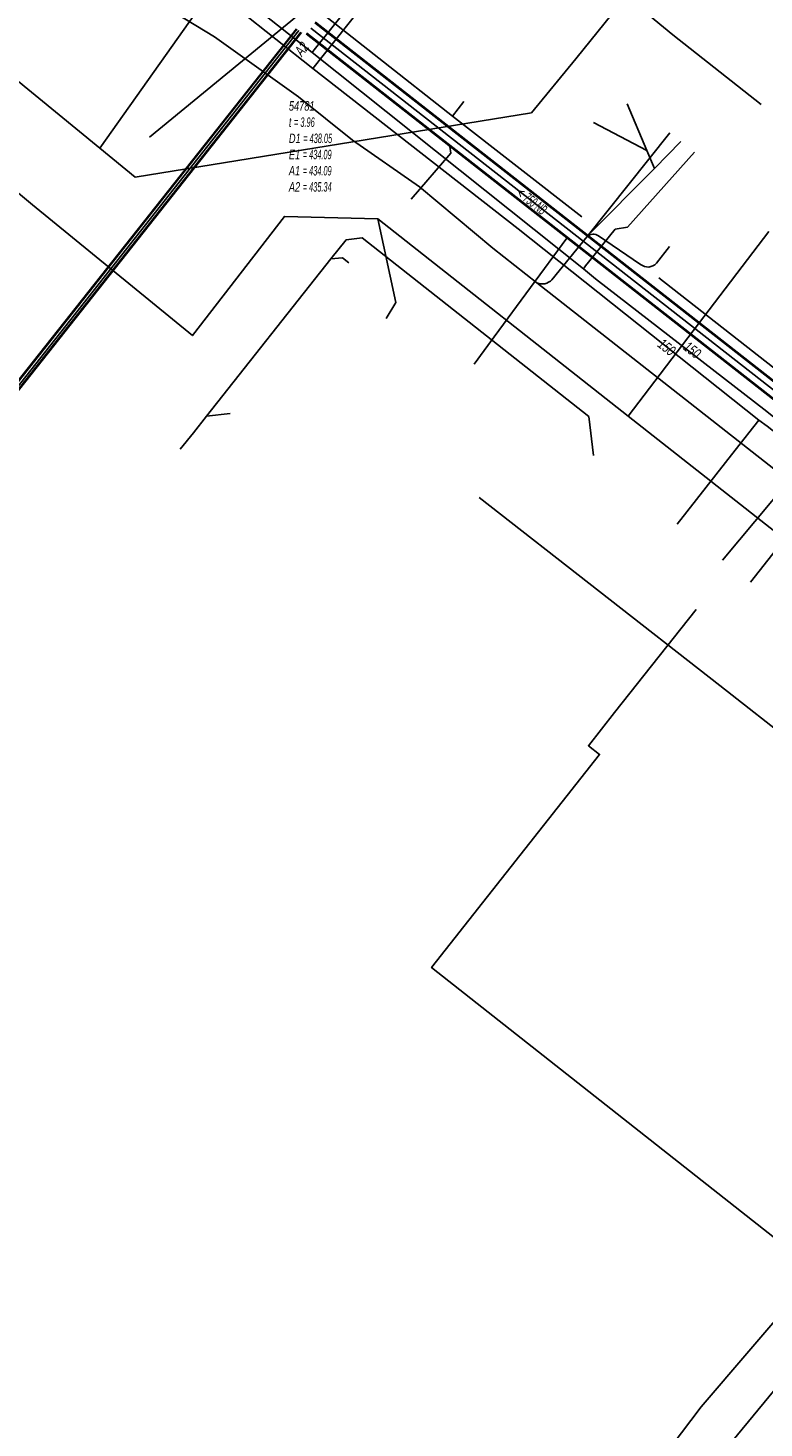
# Model space of a CAD drawing. Header units: metres. Extents: x 2695563 to 2696938, y 1260544 to 1262032.
# Tile 82 of 256: x 2696131 to 2696171, y 1260984 to 1261058. Entities that reach past the tile are written whole.
import ezdxf

# ---------------------------------------------------------------- set-up
doc = ezdxf.new("R2010")
doc.units = ezdxf.units.M
doc.linetypes.add('AUSGEZOGEN', pattern=[0])
for name, color, linetype in [('AW_LK_ Haltung Text', 7, 'AUSGEZOGEN'), ('AW_LK_Ein-Auslauftext', 24, 'AUSGEZOGEN'), ('AW_LK_Haltung', 24, 'AUSGEZOGEN'), ('AW_LK_Normschacht Text', 24, 'AUSGEZOGEN'), ('EW_LK_Trasseabs', 1, 'AUSGEZOGEN'), ('FM_LK_SW_TRASSEKANTE', 94, 'AUSGEZOGEN'), ('GA_LK_Leitung', 32, 'AUSGEZOGEN'), ('GA_LK_Leitung_Text', 32, 'AUSGEZOGEN'), ('TV_LK_LEITUNG', 92, 'AUSGEZOGEN'), ('WA_LK_Leitung', 171, 'AUSGEZOGEN'), ('WA_LK_Leitung_Text', 171, 'AUSGEZOGEN')]:
    doc.layers.add(name, color=color, linetype=linetype)
doc.styles.add('ARIAL', font='arial.ttf')

# ---------------------------------------------------------------- blocks, each defined once
blk = doc.blocks.new('COMPLEXOBJECT_2335')
at = {"layer": 'EW_LK_Trasseabs', "color": 1, "linetype": 'AUSGEZOGEN', "transparency": 33554687}
blk.add_line((6164.6, 11046.832), (6163.916, 11045.95), dxfattribs=at)
blk.add_arc((6163.452, 11046.354), 0.615, 229.86109, 318.91595, dxfattribs=at)
blk = doc.blocks.new('COMPLEXOBJECT_2336')
at = {"layer": 'EW_LK_Trasseabs', "color": 1, "linetype": 'AUSGEZOGEN', "transparency": 33554687}
blk.add_line((6158.343, 11045.058), (6160.218, 11047.361), dxfattribs=at)
blk.add_arc((6157.828, 11045.561), 0.72, 246.20014, 315.70798, dxfattribs=at)

msp = doc.modelspace()

# ---------------------------------------------------------------- linework, layer by layer
at = {"layer": 'AW_LK_Haltung', "color": 24, "linetype": 'AUSGEZOGEN', "transparency": 33554687}
for p, q in [((2696137.882, 1261052.465), (2696146.901, 1261059.884)), ((2696163.314, 1261054.24), (2696164.367, 1261051.753)), ((2696156.236, 1261041.837), (2696160.106, 1261047.087)), ((2696155.164, 1261040.383), (2696156.236, 1261041.837)), ((2696142.18, 1261037.758), (2696140.928, 1261037.602)), ((2696140.235, 1261036.723), (2696139.51, 1261035.848))]:
    msp.add_line(p, q, dxfattribs=at)
at = {"layer": 'AW_LK_Haltung', "linetype": 'AUSGEZOGEN', "transparency": 33554687}
for p, q in [((2696194.403, 1261021.203), (2696146.69, 1261058.559)), ((2696194.416, 1261021.219), (2696146.703, 1261058.575)), ((2696194.429, 1261021.236), (2696146.716, 1261058.592)), ((2696145.705, 1261058.244), (2696098.693, 1260998.802)), ((2696145.72, 1261058.232), (2696098.708, 1260998.79)), ((2696145.736, 1261058.22), (2696098.724, 1260998.778)), ((2696145.94, 1261058.058), (2696098.928, 1260998.616)), ((2696145.956, 1261058.046), (2696098.944, 1260998.604)), ((2696145.971, 1261058.034), (2696098.959, 1260998.592)), ((2696193.941, 1261020.612), (2696146.228, 1261057.968)), ((2696193.954, 1261020.629), (2696146.241, 1261057.985)), ((2696193.967, 1261020.645), (2696146.254, 1261058.001))]:
    msp.add_line(p, q, dxfattribs=at)
at = {"layer": 'AW_LK_Haltung', "color": 255, "transparency": 33554687}
for p, q in [((2696145.838, 1261058.139), (2696098.826, 1260998.697)), ((2696194.185, 1261020.924), (2696146.472, 1261058.28))]:
    msp.add_line(p, q, dxfattribs=at)
at = {"layer": 'AW_LK_Haltung', "color": 24, "linetype": 'AUSGEZOGEN', "transparency": 33554687}
for points in [[(2696161.524, 1261053.254), (2696164.367, 1261051.753), (2696164.77, 1261050.8)], [(2696151.813, 1261049.16), (2696153.938, 1261051.611), (2696153.883, 1261051.975)], [(2696166.183, 1261052.232), (2696164.77, 1261050.8), (2696161.23, 1261047.229)], [(2696161.518, 1261035.518), (2696161.283, 1261037.585), (2696149.208, 1261047.108), (2696148.348, 1261046.994), (2696147.54, 1261045.982), (2696140.928, 1261037.602), (2696140.235, 1261036.723)], [(2696148.5, 1261045.778), (2696148.153, 1261046.049), (2696147.54, 1261045.982)], [(2696168.387, 1261029.943), (2696173.655, 1261036.216), (2696173.639, 1261036.489)]]:
    msp.add_lwpolyline(points, dxfattribs=at)
at = {"layer": 'EW_LK_Trasseabs', "color": 1, "linetype": 'AUSGEZOGEN', "transparency": 33554687}
for p, q in [((2696141.35, 1261057.803), (2696139.275, 1261059.067)), ((2696154.015, 1261053.579), (2696154.619, 1261054.366)), ((2696161.188, 1261047.171), (2696165.598, 1261052.692)), ((2696156.159, 1261046.552), (2696152.264, 1261049.82)), ((2696158.507, 1261044.712), (2696156.159, 1261046.552)), ((2696164.026, 1261045.694), (2696161.798, 1261047.215)), ((2696172.497, 1261033.714), (2696158.507, 1261044.712)), ((2696173.925, 1261037.97), (2696165.005, 1261044.981)), ((2696168.253, 1261023.258), (2696155.432, 1261033.274)), ((2696181.188, 1261013.086), (2696168.253, 1261023.258))]:
    msp.add_line(p, q, dxfattribs=at)
for points in [[(2696160.91, 1261048.216), (2696154.015, 1261053.579), (2696146.18, 1261059.788)], [(2696152.264, 1261049.82), (2696148.689, 1261052.307), (2696145.821, 1261054.619), (2696141.35, 1261057.803)]]:
    msp.add_lwpolyline(points, dxfattribs=at)
msp.add_arc((2696161.521, 1261046.807), 0.493, 55.81219, 132.43914, dxfattribs=at)
at = {"layer": 'FM_LK_SW_TRASSEKANTE', "color": 94, "linetype": 'AUSGEZOGEN', "transparency": 33554687}
for points in [[(2696135.232, 1261051.883), (2696125.97, 1261059.459), (2696113.457, 1261069.694)], [(2696135.232, 1261051.883), (2696147.718, 1261069.514), (2696148.285, 1261070.338)], [(2696135.232, 1261051.883), (2696137.129, 1261050.332), (2696158.219, 1261053.77), (2696160.593, 1261056.638), (2696163.268, 1261059.975)], [(2696170.457, 1261054.2), (2696165.75, 1261057.921), (2696163.268, 1261059.975)], [(2696166.987, 1261027.318), (2696162.653, 1261021.821), (2696161.26, 1261020.054), (2696161.85, 1261019.589), (2696152.904, 1261008.241), (2696171.172, 1260993.842), (2696172.92, 1260992.307)], [(2696172.448, 1260990.899), (2696167.251, 1260984.85), (2696161.413, 1260977.119), (2696149.13, 1260961.3), (2696148.15, 1260960.192)]]:
    msp.add_lwpolyline(points, dxfattribs=at)
at = {"layer": 'GA_LK_Leitung', "color": 32, "linetype": 'AUSGEZOGEN', "transparency": 33554687}
msp.add_line((2696146.574, 1261056.129), (2696150.44, 1261060.989), dxfattribs=at)
for points in [[(2696081.8, 1261107.19), (2696083.431, 1261105.916), (2696111.483, 1261084.004), (2696121, 1261076.524), (2696138.702, 1261062.394), (2696146.574, 1261056.129), (2696157.519, 1261047.591), (2696170.329, 1261037.394), (2696170.767, 1261037.069), (2696183.378, 1261027.181), (2696185.973, 1261025.18), (2696192.165, 1261020.274)], [(2696170.329, 1261037.394), (2696169.075, 1261035.797), (2696165.979, 1261031.853)]]:
    msp.add_lwpolyline(points, dxfattribs=at)
at = {"layer": 'TV_LK_LEITUNG', "color": 92, "linetype": 'AUSGEZOGEN', "transparency": 33554687}
for p in [(2696150.05, 1261048.11), (2696170.859, 1261047.445)]:
    msp.add_line(p, (2696163.367, 1261037.607), dxfattribs=at)
for points in [[(2696115.732, 1261062.142), (2696131.653, 1261048.866), (2696140.172, 1261041.9), (2696145.067, 1261048.25), (2696150.05, 1261048.11)], [(2696150.05, 1261048.11), (2696151.002, 1261043.666), (2696150.481, 1261042.801)], [(2696177.448, 1260995.178), (2696192.621, 1261014.593), (2696163.367, 1261037.607)], [(2696107.741, 1260906.498), (2696109.369, 1260908.47), (2696119.679, 1260925.549), (2696141.041, 1260949.217), (2696177.125, 1260992.978), (2696176.26, 1260993.657), (2696177.448, 1260995.178)]]:
    msp.add_lwpolyline(points, dxfattribs=at)
at = {"layer": 'WA_LK_Leitung', "color": 7, "linetype": 'AUSGEZOGEN', "transparency": 33554687}
msp.add_line((2696163.334, 1261047.669), (2696166.9, 1261051.667), dxfattribs=at)
for points in [[(2696140.913, 1261061.427), (2696146.54, 1261056.971), (2696160.985, 1261045.462), (2696161.626, 1261044.918), (2696170.753, 1261037.862), (2696174.611, 1261034.772), (2696187.662, 1261024.538), (2696192.161, 1261021.006)], [(2696146.54, 1261056.971), (2696146.657, 1261057.117), (2696149.832, 1261061.086)], [(2696163.334, 1261047.669), (2696162.681, 1261047.563), (2696161.259, 1261045.801), (2696161.103, 1261045.608), (2696160.985, 1261045.462)], [(2696174.611, 1261034.772), (2696174.495, 1261034.625), (2696169.886, 1261028.772)]]:
    msp.add_lwpolyline(points, dxfattribs=at)

# ---------------------------------------------------------------- block references
at = {"layer": 'EW_LK_Trasseabs', "color": 1, "linetype": 'AUSGEZOGEN', "lineweight": -3, "transparency": 33554687}
for name in ['COMPLEXOBJECT_2336', 'COMPLEXOBJECT_2335']:
    msp.add_blockref(name, (2690000.97, 1249999.81), dxfattribs=at)

# ---------------------------------------------------------------- texts
at = {"layer": 'AW_LK_ Haltung Text', "color": 24, "transparency": 33554687, "insert": (2696158.239, 1261049.061), "char_height": 0.55705, "width": 2.48945, "attachment_point": 5, "rotation": 321.8427, "style": 'ARIAL'}
msp.add_mtext('\\A1;{\\fArial|i1|b0;\\H0.557054;\\W0.700000;\\C24;< \\W0.490000;750 NB}\\P', dxfattribs=at)
at = {"layer": 'AW_LK_Ein-Auslauftext', "color": 24, "transparency": 33554687, "insert": (2696146.002, 1261056.734), "char_height": 0.55705, "width": 0.86376, "attachment_point": 7, "rotation": 51.66, "style": 'ARIAL'}
msp.add_mtext('\\A1;{\\fArial|i1|b0;\\H0.557054;\\W0.700000;\\C24;A2}\\P', dxfattribs=at)
at = {"layer": 'AW_LK_Normschacht Text', "color": 24, "transparency": 33554687, "insert": (2696145.306, 1261054.384), "char_height": 0.50641, "width": 2.83926, "attachment_point": 1, "line_spacing_factor": 1.024096, "style": 'ARIAL'}
msp.add_mtext('\\A1;{\\fArial|i1|b0;\\H0.506413;\\W0.695636;\\C24;54781}\\P{\\fArial|i1|b0;\\H0.505000;\\W0.695636;\\C24;t \\W0.486945;= 3.96}\\P{\\fArial|i1|b0;\\H0.505000;\\W0.695636;\\C24;D1 \\W0.486945;= 438.05}\\P{\\fArial|i1|b0;\\H0.505000;\\W0.695636;\\C24;E1 \\W0.486945;= 434.09}\\P{\\fArial|i1|b0;\\H0.505000;\\W0.695636;\\C24;A1 \\W0.486945;= 434.09}\\P{\\fArial|i1|b0;\\H0.505000;\\W0.695636;\\C24;A2 \\W0.486945;= 435.34}\\P', dxfattribs=at)
at = {"layer": 'GA_LK_Leitung_Text', "color": 32, "transparency": 33554687, "insert": (2696165.425, 1261041.275), "char_height": 0.55825, "width": 1.10806, "attachment_point": 5, "rotation": 321.4773, "style": 'ARIAL'}
msp.add_mtext('\\A1;{\\fArial|i1|b0;\\H0.558250;\\W0.700000;\\C32;150}\\P', dxfattribs=at)
at = {"layer": 'WA_LK_Leitung_Text', "color": 7, "transparency": 33554687, "insert": (2696166.783, 1261041.13), "char_height": 0.55426, "width": 1.10014, "attachment_point": 5, "rotation": 321.4566, "style": 'ARIAL'}
msp.add_mtext('\\A1;{\\fArial|i1|b0;\\H0.554263;\\W0.700000;\\C7;150}\\P', dxfattribs=at)

doc.saveas('drawing.dxf')
